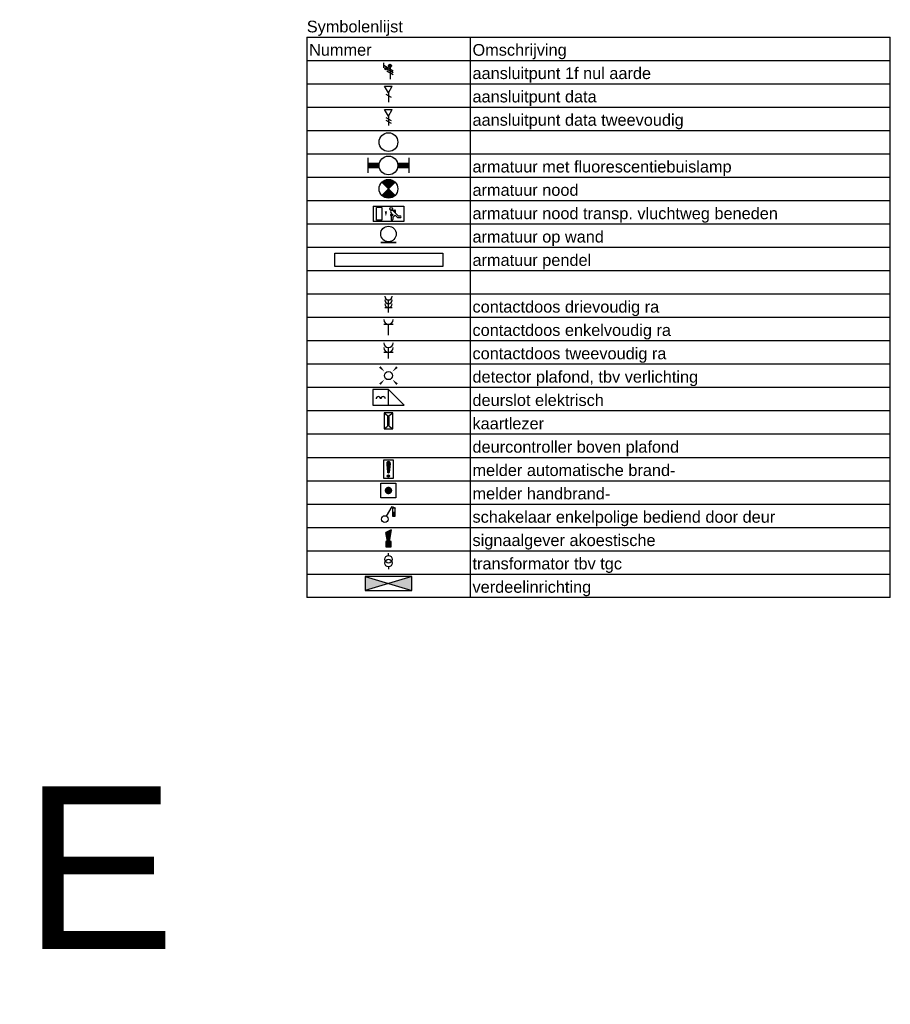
# Model space of a CAD drawing. Extents: x -156717 to 425753, y -51191 to 363295.
# Tile 6 of 256: x -75460 to -66135, y 54004 to 64546. Entities that reach past the tile are written whole.
import ezdxf
from ezdxf.enums import TextEntityAlignment as Align

# ---------------------------------------------------------------- set-up
doc = ezdxf.new("R2010")
doc.units = 0
doc.header["$LTSCALE"] = 50
doc.layers.get('0').update_dxf_attribs({"linetype": 'CONTINUOUS'})
for name, color, linetype in [('EL$1----', 3, 'CONTINUOUS'), ('EL6522--', 3, 'CONTINUOUS'), ('EL6541--', 3, 'CONTINUOUS')]:
    doc.layers.add(name, color=color, linetype=linetype)
doc.styles.add('BURO-018', font='ARIAL.TTF', dxfattribs={"height": 63})
doc.styles.get("Standard").update_dxf_attribs({"font": 'ARIAL.TTF'})

# ---------------------------------------------------------------- blocks, each defined once
blk = doc.blocks.new('RENVOY1')
at = {"layer": 'EL6541--', "linetype": 'Continuous'}
for p, q in [((0, 5), (125, 5)), ((35, 5), (35, -115))]:
    blk.add_line(p, q, dxfattribs=at)
at = {"layer": 'EL6541--'}
for p, q in [((0, 5), (0, -115)), ((125, -115), (125, 5)), ((0, 0), (125, 0)), ((0, -5), (125, -5)), ((0, -10), (125, -10)), ((0, -15), (125, -15)), ((0, -20), (125, -20)), ((0, -25), (125, -25)), ((0, -30), (125, -30)), ((0, -35), (125, -35)), ((0, -40), (125, -40)), ((0, -45), (125, -45)), ((0, -50), (125, -50)), ((0, -55), (125, -55)), ((0, -60), (125, -60)), ((0, -65), (125, -65)), ((0, -70), (125, -70)), ((0, -75), (125, -75)), ((0, -80), (125, -80)), ((0, -85), (125, -85)), ((0, -90), (125, -90)), ((0, -95), (125, -95)), ((0, -100), (125, -100)), ((0, -105), (125, -105)), ((0, -110), (125, -110)), ((125, -115), (0, -115))]:
    blk.add_line(p, q, dxfattribs=at)
at = {"layer": 'EL6541--', "color": 7, "flags": 8}
for tag, p in [('TITEL', (0, 6)), ('KOLOM1', (0.5, 1)), ('KOLOM2', (35.5, 1))]:
    blk.add_attdef(tag, p, '', height=2.5, dxfattribs=at)
blk = doc.blocks.new('RENVOY1ROW')
at = {"layer": 'EL6541--', "color": 7, "flags": 8}
for p in [(0.5, 1), (35.5, 1)]:
    blk.add_attdef('TITEL', p, '', height=2.5, dxfattribs=at)
blk = doc.blocks.new('E00078')
at = {"color": 0, "linetype": 'Continuous'}
for p, q in [((-3, 6.48), (-3, 8.98)), ((-3, 7.73), (1.5, 5.13)), ((1.5, 4.13), (-1.5, 5.87)), ((1.5, 3.13), (-1.5, 4.87)), ((0, 7.5), (0, 1))]:
    blk.add_line(p, q, dxfattribs=at)
at = {"color": 0, "linetype": 'Continuous', "const_width": 0.5}
blk.add_lwpolyline([(-2.18, 6.12, 1), (-1.68, 6.12, 1)], format="xyb", close=True, dxfattribs=at)
at = {"color": 0, "const_width": 0.75}
blk.add_lwpolyline([(-0.38, 7.5, 1), (0.38, 7.5, 1)], format="xyb", close=True, dxfattribs=at)
at = {"color": 0, "linetype": 'Continuous'}
for centre, radius in [((-1.93, 6.12), 0.5), ((0, 7.5), 0.75)]:
    blk.add_circle(centre, radius, dxfattribs=at)
at = {"color": 0, "linetype": 'Continuous', "style": 'BURO-018'}
for tag, p in [('E_GKAST', (0, 14)), ('E_GROEP', (0, 11)), ('E_SGROEP', (4.5, 11))]:
    blk.add_attdef(tag, text='', height=1.8, dxfattribs=at).set_placement(p, align=Align.MIDDLE)
at = {"color": 0, "linetype": 'Continuous', "style": 'BURO-018', "flags": 1}
for tag, p in [('E_VERMCODE', (13, 11)), ('E_MATCODE', (0, 0))]:
    blk.add_attdef(tag, text='', height=1.8, dxfattribs=at).set_placement(p, align=Align.MIDDLE)
blk = doc.blocks.new('E00152')
at = {"color": 0, "linetype": 'Continuous'}
for p, q in [((-1.44, 7), (1.44, 7)), ((0, 4.5), (-1.44, 7)), ((-1, 4), (1, 2.85)), ((0, 4.5), (1.44, 7)), ((0, 4.5), (0, 1))]:
    blk.add_line(p, q, dxfattribs=at)
at = {"color": 7, "style": 'BURO-018'}
for tag, p in [('E_COMMENT1', (0, 12)), ('E_DCOM1', (0, 9))]:
    blk.add_attdef(tag, text='', height=1.8, dxfattribs=at).set_placement(p, align=Align.MIDDLE)
at = {"color": 0, "style": 'BURO-018'}
blk.add_attdef('E_TEXT1', text='', height=1.8, dxfattribs=at).set_placement((2.5, 6), align=Align.MIDDLE)
at = {"color": 0, "linetype": 'Continuous', "style": 'BURO-018', "flags": 1}
blk.add_attdef('E_MATCODE', text='', height=1.8, dxfattribs=at).set_placement((0, 0), align=Align.MIDDLE)
blk = doc.blocks.new('E00153')
at = {"color": 0, "linetype": 'Continuous'}
for p, q in [((-1.44, 7), (1.44, 7)), ((0, 4.5), (-1.44, 7)), ((-1, 4), (1, 2.85)), ((0, 4.5), (1.44, 7)), ((0, 4.5), (0, 1)), ((-1, 3), (1, 1.85))]:
    blk.add_line(p, q, dxfattribs=at)
at = {"color": 7, "style": 'BURO-018'}
for tag, p in [('E_COMMENT1', (-6, 12)), ('E_COMMENT2', (6, 12)), ('E_DCOM1', (-6, 9)), ('E_DCOM2', (6, 9))]:
    blk.add_attdef(tag, text='', height=1.8, dxfattribs=at).set_placement(p, align=Align.MIDDLE)
at = {"color": 0, "style": 'BURO-018'}
blk.add_attdef('E_TEXT1', text='', height=1.8, dxfattribs=at).set_placement((2.5, 6), align=Align.MIDDLE)
at = {"color": 0, "linetype": 'Continuous', "style": 'BURO-018', "flags": 1}
blk.add_attdef('E_MATCODE', text='', height=1.8, dxfattribs=at).set_placement((0, 0), align=Align.MIDDLE)
blk = doc.blocks.new('1115B3A')
at = {"color": 0, "linetype": 'Continuous'}
blk.add_circle((0, 0), 2.5, dxfattribs=at)
at = {"color": 0, "linetype": 'Continuous', "style": 'BURO-018'}
for tag, p in [('E_GKAST', (0, 8)), ('E_GROEP', (0, 5)), ('E_SGROEP', (4.5, 5)), ('E_ARMCODE', (0, 0)), ('E_SLET', (4.5, -1))]:
    blk.add_attdef(tag, text='', height=1.8, dxfattribs=at).set_placement(p, align=Align.MIDDLE)
blk = doc.blocks.new('1115B6549')
at = {"color": 0}
for p, q in [((-5.49, 2), (-5.49, -2)), ((5.49, 2), (5.49, -2))]:
    blk.add_line(p, q, dxfattribs=at)
at = {"color": 0, "linetype": 'Continuous'}
blk.add_circle((0, 0), 2.5, dxfattribs=at)
at = {"color": 0}
for points in [[(-2.5, 0.75), (-5.49, 0.75), (-2.5, -0.75), (-5.49, -0.75)], [(2.5, 0.75), (5.49, 0.75), (2.5, -0.75), (5.49, -0.75)]]:
    blk.add_solid(points, dxfattribs=at)
at = {"color": 0, "linetype": 'Continuous', "style": 'BURO-018'}
for tag, p in [('E_GKAST', (0, 8)), ('E_GROEP', (0, 5)), ('E_SGROEP', (4.5, 5)), ('E_ARMCODE', (0, 0)), ('E_SLET', (4.5, -3))]:
    blk.add_attdef(tag, text='', height=1.8, dxfattribs=at).set_placement(p, align=Align.MIDDLE)
blk = doc.blocks.new('E00018')
at = {"color": 0, "linetype": 'Continuous'}
for p, q in [((-1.77, -1.77), (1.77, 1.77)), ((1.77, -1.77), (-1.77, 1.77))]:
    blk.add_line(p, q, dxfattribs=at)
at = {"color": 0, "linetype": 'Continuous', "const_width": 2.5}
for points in [[(-0.88, 0.88, -0.198912), (0, 1.25, -0.198912), (0.88, 0.88, -1)], [(-0.88, -0.88, 0.198912), (0, -1.25, 0.198912), (0.88, -0.88, 1)]]:
    blk.add_lwpolyline(points, format="xyb", dxfattribs=at)
blk = doc.blocks.new('1115B3A-NO1')
at = {"color": 0, "linetype": 'Continuous'}
blk.add_circle((0, 0), 2.5, dxfattribs=at)
at = {"color": 0, "zscale": 50}
blk.add_blockref('E00018', (0, 0), dxfattribs=at)
at = {"color": 0, "linetype": 'Continuous', "style": 'BURO-018'}
for tag, p in [('E_GKAST', (0, 8)), ('E_GROEP', (0, 5)), ('E_SGROEP', (4.5, 5)), ('E_ARMCODE', (0, 0)), ('E_SLET', (4.5, -1))]:
    blk.add_attdef(tag, text='', height=1.8, dxfattribs=at).set_placement(p, align=Align.MIDDLE)
blk = doc.blocks.new('1115C2J')
at = {"color": 0, "linetype": 'Continuous'}
for p, q in [((-4.5, 5.5), (4.5, 5.5)), ((-4.5, 1), (-4.5, 5.5)), ((-2.68, 4.35), (-3.52, 4.35)), ((-2.88, 3.87), (-3.52, 3.87)), ((-1.27, 2.26), (-2.88, 3.87)), ((-1.94, 3.61), (-2.68, 4.35)), ((-1.94, 2.93), (-2.04, 2.83)), ((-1.24, 4.31), (-1.94, 3.61)), ((-1.37, 3.5), (-0.76, 4.11)), ((-1.23, 3.35), (-1.37, 3.5)), ((-1.24, 4.31), (-1.24, 4.91)), ((-0.87, 3.71), (-1.23, 3.35)), ((-0.65, 3.49), (-1.01, 3.13)), ((-0.71, 2.83), (-1.01, 3.13)), ((-0.76, 4.11), (-0.76, 4.91)), ((2, 5.15), (3.5, 5.15)), ((2, 1.35), (2, 5.15)), ((3.5, 5.15), (3.5, 1.35)), ((4.5, 1), (4.5, 5.5)), ((4.5, 1), (-4.5, 1)), ((-2.04, 2.83), (-2.04, 2.34)), ((-0.99, 2.14), (-1.84, 2.14)), ((-1.71, 2.7), (-1.72, 2.7)), ((-1.72, 2.7), (-1.72, 2.46)), ((-1.47, 2.46), (-1.72, 2.46)), ((2, 1.35), (3.5, 1.35))]:
    blk.add_line(p, q, dxfattribs=at)
blk.add_lwpolyline([(0.75, 4, 0, 0.7, 0), (0.75, 2.5, 0.7, 0.7, 0)], format="xyseb", dxfattribs=at)
blk.add_circle((-0.76, 1.75), 0.4, dxfattribs=at)
for centre, radius, start, end in [((-3.52, 4.11), 0.24, 90, 270), ((-1, 4.91), 0.24, 0, 180), ((-0.76, 3.6), 0.16, 315, 135), ((-1.84, 2.34), 0.2, 180, 270), ((-0.99, 2.54), 0.4, 225, 45)]:
    blk.add_arc(centre, radius, start, end, dxfattribs=at)
at = {"color": 0, "linetype": 'Continuous', "style": 'BURO-018'}
for tag, p in [('E_GKAST', (0, 15.17)), ('E_GROEP', (0, 12.17)), ('E_SGROEP', (4.5, 12.17)), ('E_ARMCODE', (0, 8))]:
    blk.add_attdef(tag, text='', height=1.8, dxfattribs=at).set_placement(p, align=Align.MIDDLE)
blk = doc.blocks.new('E00172')
at = {"color": 0, "linetype": 'Continuous', "const_width": 0.5}
blk.add_lwpolyline([(-2.5, 0.75), (2.5, 0.75)], dxfattribs=at)
at = {"color": 0, "linetype": 'Continuous'}
blk.add_circle((0, 3.5), 2.5, dxfattribs=at)
at = {"color": 0, "linetype": 'Continuous', "style": 'BURO-018'}
for tag, p in [('E_GKAST', (0, 11.5)), ('E_GROEP', (0, 8.5)), ('E_SGROEP', (4.5, 8.5)), ('E_ARMCODE', (0, 3.5)), ('E_SLET', (4.5, 2.5))]:
    blk.add_attdef(tag, text='', height=1.8, dxfattribs=at).set_placement(p, align=Align.MIDDLE)
blk = doc.blocks.new('E001611207146')
at = {"color": 0}
for p, q in [((-12.07, -1.46), (-12.07, 1.46)), ((-12.07, 1.46), (12.07, 1.46)), ((12.07, 1.46), (12.07, -1.46)), ((12.07, -1.46), (-12.07, -1.46))]:
    blk.add_line(p, q, dxfattribs=at)
at = {"color": 0, "linetype": 'Continuous', "style": 'BURO-018'}
for tag, p in [('E_GKAST', (0, 8)), ('E_GROEP', (0, 5)), ('E_SGROEP', (4.5, 5)), ('E_ARMCODE', (0, 0)), ('E_SLET', (4.5, -3))]:
    blk.add_attdef(tag, text='', height=1.8, dxfattribs=at).set_placement(p, align=Align.MIDDLE)
blk = doc.blocks.new('111304B')
at = {"color": 0, "linetype": 'Continuous'}
for p, q in [((0, 1), (0, 6)), ((-1.5, 3), (1.5, 3))]:
    blk.add_line(p, q, dxfattribs=at)
for centre in [(0, 7.5), (0, 6), (0, 4.5)]:
    blk.add_arc(centre, 1.5, 180, 0, dxfattribs=at)
at = {"color": 0, "linetype": 'Continuous', "style": 'BURO-018'}
for tag, p in [('E_GKAST', (0, 13)), ('E_GROEP', (0, 10)), ('E_SGROEP', (4.5, 10))]:
    blk.add_attdef(tag, text='', height=1.8, dxfattribs=at).set_placement(p, align=Align.MIDDLE)
at = {"color": 0, "linetype": 'Continuous', "style": 'BURO-018', "flags": 1}
for tag, p in [('E_VERMCODE', (13, 10)), ('E_MATCODE', (0, 0))]:
    blk.add_attdef(tag, text='', height=1.8, dxfattribs=at).set_placement(p, align=Align.MIDDLE)
blk = doc.blocks.new('111304')
at = {"color": 0, "linetype": 'Continuous'}
for p, q in [((-1.5, 4.5), (1.5, 4.5)), ((0, 1), (0, 4.5))]:
    blk.add_line(p, q, dxfattribs=at)
blk.add_arc((0, 6), 1.5, 180, 0, dxfattribs=at)
at = {"color": 0, "linetype": 'Continuous', "style": 'BURO-018'}
for tag, p in [('E_GKAST', (0, 11.5)), ('E_GROEP', (0, 8.5)), ('E_SGROEP', (4.5, 8.5))]:
    blk.add_attdef(tag, text='', height=1.8, dxfattribs=at).set_placement(p, align=Align.MIDDLE)
at = {"color": 0, "linetype": 'Continuous', "style": 'BURO-018', "flags": 1}
for tag, p in [('E_VERMCODE', (13, 8.5)), ('E_MATCODE', (0, 0))]:
    blk.add_attdef(tag, text='', height=1.8, dxfattribs=at).set_placement(p, align=Align.MIDDLE)
blk = doc.blocks.new('111304A')
at = {"color": 0, "linetype": 'Continuous'}
for p, q in [((0, 1), (0, 4.5)), ((-1.5, 3), (1.5, 3))]:
    blk.add_line(p, q, dxfattribs=at)
for centre in [(0, 6), (0, 4.5)]:
    blk.add_arc(centre, 1.5, 180, 0, dxfattribs=at)
at = {"color": 0, "linetype": 'Continuous', "style": 'BURO-018'}
for tag, p in [('E_GKAST', (0, 11.5)), ('E_GROEP', (0, 8.5)), ('E_SGROEP', (4.5, 8.5))]:
    blk.add_attdef(tag, text='', height=1.8, dxfattribs=at).set_placement(p, align=Align.MIDDLE)
at = {"color": 0, "linetype": 'Continuous', "style": 'BURO-018', "flags": 1}
for tag, p in [('E_VERMCODE', (13, 8.5)), ('E_MATCODE', (0, 0))]:
    blk.add_attdef(tag, text='', height=1.8, dxfattribs=at).set_placement(p, align=Align.MIDDLE)
blk = doc.blocks.new('E00411')
at = {"color": 0, "linetype": 'Continuous'}
blk.add_circle((0, 0), 1.25, dxfattribs=at)
for points in [[(-2.89, 2.4), (-2.4, 2.89), (-1.24, 1.24)], [(2.4, 2.89), (2.89, 2.4), (1.24, 1.24)], [(-2.4, -2.89), (-2.89, -2.4), (-1.24, -1.24)], [(2.89, -2.4), (2.4, -2.89), (1.24, -1.24)]]:
    blk.add_solid(points, dxfattribs=at)
at = {"color": 0, "linetype": 'Continuous', "style": 'BURO-018'}
for tag, p in [('E_SLET1', (0, 4.64)), ('E_GROEP', (0, 0)), ('E_GKAST', (0, 0))]:
    blk.add_attdef(tag, text='', height=1.8, dxfattribs=at).set_placement(p, align=Align.MIDDLE)
at = {"color": 0, "linetype": 'Continuous', "style": 'BURO-018', "flags": 1}
for tag in ['E_MATCODE', 'E_SGROEP']:
    blk.add_attdef(tag, text='', height=1.8, dxfattribs=at).set_placement((0, 0), align=Align.MIDDLE)
blk = doc.blocks.new('111604')
at = {"color": 0, "linetype": 'Continuous'}
for p, q in [((-5, 6), (-5, 1)), ((0, 6), (-5, 6)), ((0, 1), (0, 6)), ((0, 6), (5, 1)), ((-5, 1), (5, 1))]:
    blk.add_line(p, q, dxfattribs=at)
for centre in [(-3.25, 3), (-1.75, 3)]:
    blk.add_arc(centre, 0.75, 0, 180, dxfattribs=at)
at = {"color": 0, "linetype": 'Continuous', "style": 'BURO-018'}
blk.add_attdef('E_TEXT1', text='', height=1.8, dxfattribs=at).set_placement((0, 8.5), align=Align.MIDDLE)
at = {"color": 0, "linetype": 'Continuous', "style": 'BURO-018', "flags": 1}
blk.add_attdef('E_MATCODE', text='', height=1.8, dxfattribs=at).set_placement((0, 0), align=Align.MIDDLE)
blk = doc.blocks.new('E00517')
at = {"color": 0, "linetype": 'ByBlock'}
for p, q in [((-1.5, 6.5), (-0.3, 5.6)), ((1.5, 6.5), (-1.5, 6.5)), ((-1.5, 6.5), (-1.5, 1)), ((-0.3, 5.6), (-0.3, 1.9)), ((0.3, 5.6), (1.5, 6.5)), ((0.3, 1.9), (0.3, 5.6)), ((1.5, 1), (1.5, 6.5)), ((-1.5, 1), (-0.3, 1.9)), ((-1.5, 1), (1.5, 1)), ((0.3, 1.9), (1.5, 1))]:
    blk.add_line(p, q, dxfattribs=at)
at = {"color": 0, "linetype": 'ByBlock', "style": 'BURO-018'}
blk.add_attdef('E_TEXT1', text='', height=1.8, dxfattribs=at).set_placement((0, 9), align=Align.MIDDLE)
at = {"color": 0, "linetype": 'Continuous', "style": 'BURO-018', "flags": 1}
blk.add_attdef('E_MATCODE', (0, 0), '', height=1.8, dxfattribs=at)
blk = doc.blocks.new('*X22')
at = {"color": 0}
for p, q in [((159.4, 200.26), (159.4, 201.95)), ((159.6, 198.67), (159.6, 202.13)), ((159.8, 197.35), (159.8, 202.22)), ((160, 197.25), (160, 202.25)), ((160.2, 197.35), (160.2, 202.22)), ((160.4, 198.67), (160.4, 202.13)), ((160.6, 200.26), (160.6, 201.95)), ((159.6, 195.7), (159.6, 196.3)), ((159.8, 195.54), (159.8, 196.46)), ((160, 195.5), (160, 196.5)), ((160.2, 195.54), (160.2, 196.46)), ((160.4, 195.7), (160.4, 196.3))]:
    blk.add_line(p, q, dxfattribs=at)
blk = doc.blocks.new('1116A7')
at = {"color": 0, "linetype": 'Continuous'}
for p, q in [((-2, -4), (-2, 4)), ((-2, 4), (2, 4)), ((-0.74, 2.41), (-0.25, -1.53)), ((0.74, 2.41), (0.25, -1.53)), ((2, 4), (2, -4)), ((2, -4), (-2, -4))]:
    blk.add_line(p, q, dxfattribs=at)
blk.add_circle((0, -3), 0.5, dxfattribs=at)
for centre, radius, start, end in [((0, 2.5), 0.75, 352.8192, 187.1808), ((0, -1.5), 0.25, 187.1808, 352.8192)]:
    blk.add_arc(centre, radius, start, end, dxfattribs=at)
blk.add_blockref('*X22', (-160, -199), dxfattribs=at)
at = {"color": 0, "linetype": 'Continuous', "style": 'BURO-018'}
blk.add_attdef('E_TEXT1', text='', height=1.8, dxfattribs=at).set_placement((0, 6.5), align=Align.MIDDLE)
at = {"color": 0, "linetype": 'Continuous', "style": 'BURO-018', "flags": 1}
blk.add_attdef('E_MATCODE', (0, 0), '', height=1.8, dxfattribs=at)
blk = doc.blocks.new('E00124')
at = {"color": 0, "linetype": 'Continuous'}
for p, q in [((-2, 5), (2, 5)), ((-2, 1), (-2, 5)), ((2, 5), (2, 1)), ((2, 1), (-2, 1))]:
    blk.add_line(p, q, dxfattribs=at)
at = {"color": 0, "linetype": 'Continuous', "const_width": 1}
blk.add_lwpolyline([(-0.5, 3, 1), (0.5, 3, 1)], format="xyb", close=True, dxfattribs=at)
at = {"color": 0, "linetype": 'Continuous', "style": 'BURO-018'}
blk.add_attdef('E_TEXT1', text='', height=1.8, dxfattribs=at).set_placement((0, 7.5), align=Align.MIDDLE)
at = {"color": 0, "linetype": 'Continuous', "style": 'BURO-018', "flags": 1}
blk.add_attdef('E_MATCODE', (0, 0), '', height=1.8, dxfattribs=at)
blk = doc.blocks.new('E00115')
at = {"color": 0, "linetype": 'Continuous'}
for p, q in [((2.85, 6.3), (2.85, 3.3)), ((3.85, 6.3), (2.85, 6.3)), ((2.85, 4.8), (3.85, 4.8)), ((3.35, 6.3), (3.35, 6.65)), ((3.85, 3.3), (3.85, 6.3)), ((2.85, 3.3), (3.85, 3.3))]:
    blk.add_line(p, q, dxfattribs=at)
blk.add_solid([(2.85, 4.8), (3.85, 4.8), (2.85, 3.3), (3.85, 3.3)], dxfattribs=at)
blk = doc.blocks.new('1114A1-DB1')
at = {"color": 0, "linetype": 'Continuous'}
for p, q in [((0.62, 3.33), (2.74, 7)), ((2.74, 7), (3.95, 6.3))]:
    blk.add_line(p, q, dxfattribs=at)
blk.add_circle((0, 2.25), 1.25, dxfattribs=at)
at = {"color": 0, "zscale": 50}
blk.add_blockref('E00115', (0, 0), dxfattribs=at)
at = {"color": 0, "linetype": 'Continuous', "style": 'BURO-018'}
for tag, p in [('E_SLET1', (3.36, 9)), ('E_GROEP', (0, 0)), ('E_GKAST', (0, 0))]:
    blk.add_attdef(tag, text='', height=1.8, dxfattribs=at).set_placement(p, align=Align.MIDDLE)
at = {"color": 0, "linetype": 'Continuous', "style": 'BURO-018', "flags": 1}
for tag in ['E_MATCODE', 'E_SGROEP']:
    blk.add_attdef(tag, text='', height=1.8, dxfattribs=at).set_placement((0, 0), align=Align.MIDDLE)
blk = doc.blocks.new('E00028')
at = {"color": 0, "linetype": 'Continuous'}
for p, q in [((1.5, 11), (-1.5, 9.27)), ((-0.5, 4), (-1.5, 9.27)), ((1.5, 11), (0.5, 4)), ((-1.5, 4), (-1.5, 1)), ((1.5, 4), (-1.5, 4)), ((-1.5, 1), (1.5, 1)), ((1.5, 1), (1.5, 4))]:
    blk.add_line(p, q, dxfattribs=at)
for points in [[(-1.5, 9.27), (1.5, 11), (-0.5, 4), (0.5, 4)], [(-1.5, 4), (1.5, 4), (-1.5, 1), (1.5, 1)]]:
    blk.add_solid(points, dxfattribs=at)
at = {"color": 0, "linetype": 'Continuous', "style": 'BURO-018'}
blk.add_attdef('E_TEXT1', text='', height=1.8, dxfattribs=at).set_placement((0, 13.5), align=Align.MIDDLE)
at = {"color": 0, "linetype": 'Continuous', "style": 'BURO-018', "flags": 1}
blk.add_attdef('E_MATCODE', (0, 0), '', height=1.8, dxfattribs=at)
blk = doc.blocks.new('060901A')
at = {"color": 0, "linetype": 'Continuous'}
for p, q in [((0, 6.5), (0, 7.5)), ((0, 2), (0, 1))]:
    blk.add_line(p, q, dxfattribs=at)
for centre in [(0, 5), (0, 3.5)]:
    blk.add_circle(centre, 1.5, dxfattribs=at)
at = {"color": 0, "linetype": 'Continuous', "style": 'BURO-018'}
for tag, p in [('E_GKAST', (0, 13)), ('E_GROEP', (0, 10)), ('E_SGROEP', (4.5, 10))]:
    blk.add_attdef(tag, text='', height=1.8, dxfattribs=at).set_placement(p, align=Align.MIDDLE)
at = {"color": 0, "linetype": 'Continuous', "style": 'BURO-018', "flags": 1}
for tag, p in [('E_VERMCODE', (13, 10)), ('E_MATCODE', (0, 0))]:
    blk.add_attdef(tag, text='', height=1.8, dxfattribs=at).set_placement(p, align=Align.MIDDLE)
blk = doc.blocks.new('1116A4B')
at = {"color": 0, "linetype": 'Continuous'}
for p, q in [((-5, 4), (-5, 1)), ((5, 4), (-5, 4)), ((-5, 4), (5, 1)), ((5, 4), (-5, 1)), ((5, 1), (5, 4)), ((-5, 1), (5, 1))]:
    blk.add_line(p, q, dxfattribs=at)
for points in [[(-5, 4), (0, 2.5), (-5, 1)], [(5, 4), (0, 2.5), (5, 1)]]:
    blk.add_solid(points, dxfattribs=at)
at = {"color": 0, "linetype": 'Continuous', "style": 'BURO-018'}
for tag, p in [('E_GKAST', (0, 15)), ('E_GROEP', (0, 9)), ('E_SGROEP', (4.5, 9)), ('E_KAST', (0, 6))]:
    blk.add_attdef(tag, text='', height=1.8, dxfattribs=at).set_placement(p, align=Align.MIDDLE)
at = {"color": 0, "linetype": 'Continuous', "style": 'BURO-018', "flags": 1}
blk.add_attdef('E_MATCODE', text='', height=1.8, dxfattribs=at).set_placement((0, 0), align=Align.MIDDLE)

msp = doc.modelspace()

# ---------------------------------------------------------------- block references
at = {"layer": 'EL$1----', "color": 3}
for name, p, xscale, yscale in [('E00078', (-71493.53987, 63884.95627), 22.26662978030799, 22.26662978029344), ('E00152', (-71510.23984, 63634.95627), 28.57142857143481, 28.57142857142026), ('E00153', (-71510.23984, 63384.95627), 28.57142857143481, 28.57142857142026), ('1115B3A', (-71510.23984, 63234.95627), 40, 40), ('1115B6549', (-71510.23984, 62984.95627), 40, 40), ('1115B3A-NO1', (-71510.23984, 62734.95627), 40, 40), ('E00172', (-71510.23984, 62134.95627), 33.33333333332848, 33.33333333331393), ('111304B', (-71510.23984, 61384.95627), 26.66666666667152, 26.66666666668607), ('111304', (-71510.23984, 61134.95627), 33.33333333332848, 33.33333333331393), ('111304A', (-71510.23984, 60884.95627), 33.33333333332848, 33.33333333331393), ('E00411', (-71510.23984, 60734.95627), 34.581664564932, 34.5816645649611), ('111604', (-71510.23984, 60384.95627), 33.33333333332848, 33.33333333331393), ('E00517', (-71510.23984, 60134.95627), 30.76923076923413, 30.76923076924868), ('1116A7', (-71510.23984, 59734.95627), 25, 25), ('E00124', (-71510.23984, 59384.95627), 40, 40), ('1114A1-DB1', (-71548.88054, 59134.95627), 28.57142857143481, 28.57142857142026), ('E00028', (-71510.23984, 58884.95627), 18.18181818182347, 18.18181818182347), ('060901A', (-71510.23984, 58634.95627), 26.66666666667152, 26.66666666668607), ('1116A4B', (-71510.23984, 58384.95627), 50, 50)]:
    msp.add_blockref(name, p, dxfattribs=dict(at, xscale=xscale, yscale=yscale))
at = {"layer": 'EL$1----', "color": 3, "xscale": 36.36363636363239, "yscale": 36.36363636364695, "rotation": 180}
msp.add_blockref('1115C2J', (-71510.23984, 62584.95627), dxfattribs=at)
at = {"layer": 'EL$1----', "color": 3, "xscale": 47.8458989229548, "yscale": 47.84589892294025, "zscale": 0.7}
msp.add_blockref('E001611207146', (-71506.09564, 61974.66546), dxfattribs=at)
at = {"layer": 'EL6541--', "xscale": 50, "yscale": 50, "zscale": 50}
msp.add_blockref('RENVOY1', (-72385.23984, 64109.95627), dxfattribs=at).add_auto_attribs({'TITEL': 'Symbolenlijst', 'KOLOM1': 'Nummer', 'KOLOM2': 'Omschrijving'})
at = {"layer": 'EL6541--'}
ref = msp.add_blockref('RENVOY1ROW', (-72385.23984, 63859.95627), dxfattribs=dict(at, xscale=50, yscale=50))
ref.add_attrib('Kolom2', 'aansluitpunt 1f nul aarde', (-70610.23984, 63909.95627), dxfattribs={"color": 7, "height": 125})
ref = msp.add_blockref('RENVOY1ROW', (-72385.23984, 63609.95627), dxfattribs=dict(at, xscale=50, yscale=50))
ref.add_attrib('Kolom2', 'aansluitpunt data', (-70610.23984, 63659.95627), dxfattribs={"color": 7, "height": 125})
ref = msp.add_blockref('RENVOY1ROW', (-72385.23984, 63359.95627), dxfattribs=dict(at, xscale=50, yscale=50))
ref.add_attrib('Kolom2', 'aansluitpunt data tweevoudig', (-70610.23984, 63409.95627), dxfattribs={"color": 7, "height": 125})
ref = msp.add_blockref('RENVOY1ROW', (-72385.23984, 62859.95627), dxfattribs=dict(at, xscale=50, yscale=50))
ref.add_attrib('Kolom2', 'armatuur met fluorescentiebuislamp', (-70610.23984, 62909.95627), dxfattribs={"color": 7, "height": 125})
ref = msp.add_blockref('RENVOY1ROW', (-72385.23984, 62609.95627), dxfattribs=dict(at, xscale=50, yscale=50))
ref.add_attrib('Kolom2', 'armatuur nood', (-70610.23984, 62659.95627), dxfattribs={"color": 7, "height": 125})
ref = msp.add_blockref('RENVOY1ROW', (-72385.23984, 62359.95627), dxfattribs=dict(at, xscale=50, yscale=50))
ref.add_attrib('Kolom2', 'armatuur nood transp. vluchtweg beneden', (-70610.23984, 62409.95627), dxfattribs={"color": 7, "height": 125})
ref = msp.add_blockref('RENVOY1ROW', (-72385.23984, 62109.95627), dxfattribs=dict(at, xscale=50, yscale=50))
ref.add_attrib('Kolom2', 'armatuur op wand', (-70610.23984, 62159.95627), dxfattribs={"color": 7, "height": 125})
ref = msp.add_blockref('RENVOY1ROW', (-72385.23984, 61859.95627), dxfattribs=dict(at, xscale=50, yscale=50))
ref.add_attrib('Kolom2', 'armatuur pendel', (-70610.23984, 61909.95627), dxfattribs={"color": 7, "height": 125})
ref = msp.add_blockref('RENVOY1ROW', (-72385.23984, 61359.95627), dxfattribs=dict(at, xscale=50, yscale=50))
ref.add_attrib('Kolom2', 'contactdoos drievoudig ra', (-70610.23984, 61409.95627), dxfattribs={"color": 7, "height": 125})
ref = msp.add_blockref('RENVOY1ROW', (-72385.23984, 61109.95627), dxfattribs=dict(at, xscale=50, yscale=50))
ref.add_attrib('Kolom2', 'contactdoos enkelvoudig ra', (-70610.23984, 61159.95627), dxfattribs={"color": 7, "height": 125})
ref = msp.add_blockref('RENVOY1ROW', (-72385.23984, 60859.95627), dxfattribs=dict(at, xscale=50, yscale=50))
ref.add_attrib('Kolom2', 'contactdoos tweevoudig ra', (-70610.23984, 60909.95627), dxfattribs={"color": 7, "height": 125})
ref = msp.add_blockref('RENVOY1ROW', (-72385.23984, 60609.95627), dxfattribs=dict(at, xscale=50, yscale=50))
ref.add_attrib('Kolom2', 'detector plafond, tbv verlichting', (-70610.23984, 60659.95627), dxfattribs={"color": 7, "height": 125})
ref = msp.add_blockref('RENVOY1ROW', (-72385.23984, 60359.95627), dxfattribs=dict(at, xscale=50, yscale=50))
ref.add_attrib('Kolom2', 'deurslot elektrisch', (-70610.23984, 60409.95627), dxfattribs={"color": 7, "height": 125})
ref = msp.add_blockref('RENVOY1ROW', (-72385.23984, 60109.95627), dxfattribs=dict(at, xscale=50, yscale=50))
ref.add_attrib('Kolom2', 'kaartlezer', (-70610.23984, 60159.95627), dxfattribs={"color": 7, "height": 125})
ref = msp.add_blockref('RENVOY1ROW', (-72385.23984, 59859.95627), dxfattribs=dict(at, xscale=50, yscale=50))
ref.add_attrib('Kolom2', 'deurcontroller boven plafond', (-70610.23984, 59909.95627), dxfattribs={"color": 7, "height": 125})
ref = msp.add_blockref('RENVOY1ROW', (-72385.23984, 59609.95627), dxfattribs=dict(at, xscale=50, yscale=50))
ref.add_attrib('Kolom2', 'melder automatische brand-', (-70610.23984, 59659.95627), dxfattribs={"color": 7, "height": 125})
ref = msp.add_blockref('RENVOY1ROW', (-72385.23984, 59359.95627), dxfattribs=dict(at, xscale=50, yscale=50))
ref.add_attrib('Kolom2', 'melder handbrand-', (-70610.23984, 59409.95627), dxfattribs={"color": 7, "height": 125})
ref = msp.add_blockref('RENVOY1ROW', (-72385.23984, 59109.95627), dxfattribs=dict(at, xscale=50, yscale=50))
ref.add_attrib('Kolom2', 'schakelaar enkelpolige bediend door deur', (-70610.23984, 59159.95627), dxfattribs={"color": 7, "height": 125})
ref = msp.add_blockref('RENVOY1ROW', (-72385.23984, 58859.95627), dxfattribs=dict(at, xscale=50, yscale=50))
ref.add_attrib('Kolom2', 'signaalgever akoestische', (-70610.23984, 58909.95627), dxfattribs={"color": 7, "height": 125})
ref = msp.add_blockref('RENVOY1ROW', (-72385.23984, 58609.95627), dxfattribs=dict(at, xscale=50, yscale=50))
ref.add_attrib('Kolom2', 'transformator tbv tgc', (-70610.23984, 58659.95627), dxfattribs={"color": 7, "height": 125})
ref = msp.add_blockref('RENVOY1ROW', (-72385.23984, 58359.95627), dxfattribs=dict(at, xscale=50, yscale=50))
ref.add_attrib('Kolom2', 'verdeelinrichting', (-70610.23984, 58409.95627), dxfattribs={"color": 7, "height": 125})

# ---------------------------------------------------------------- texts
at = {"layer": 'EL6522--', "color": 1, "style": 'BURO-018'}
msp.add_text('5e verdieping E', height=1738.9592227, dxfattribs=at).set_placement((-90675.35637, 54596.89099))

doc.saveas('drawing.dxf')
